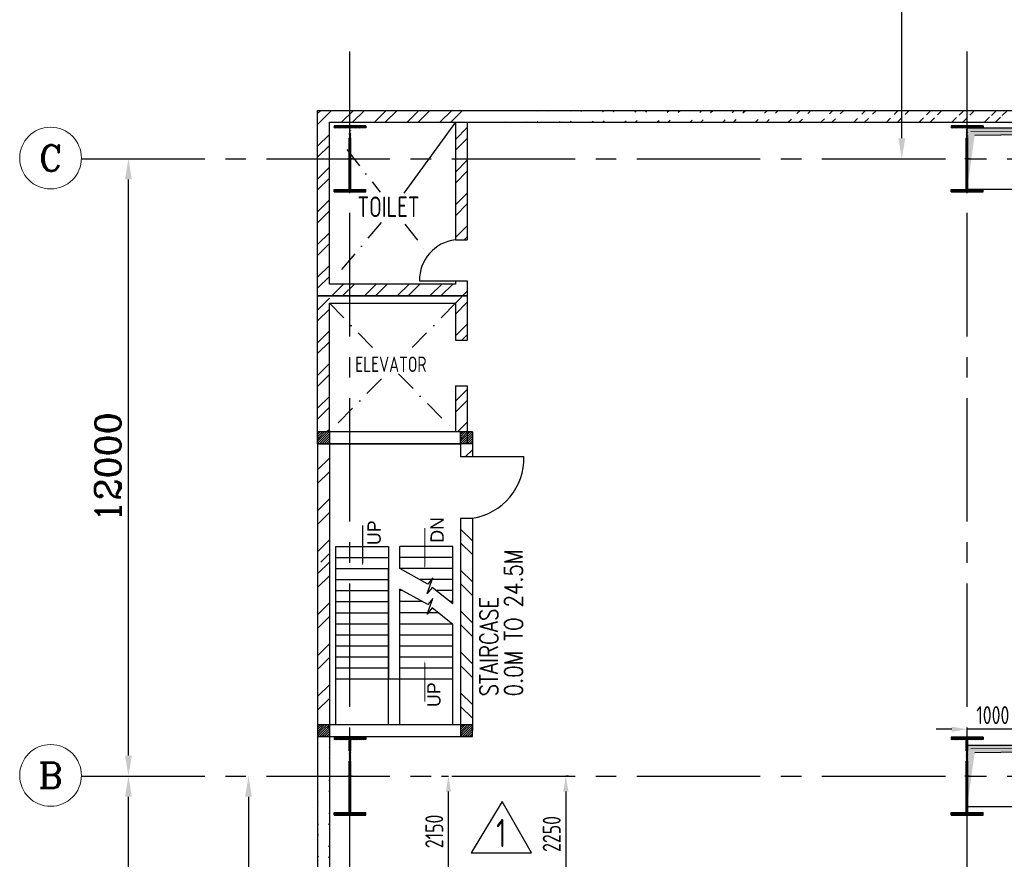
# Model space of a CAD drawing. Extents: x -11758 to 4934791, y -233543 to 1826789.
# Tile 49 of 256: x 18736 to 37881, y 288620 to 304940. Entities that reach past the tile are written whole.
import ezdxf
from ezdxf.enums import TextEntityAlignment as Align

# ---------------------------------------------------------------- set-up
doc = ezdxf.new("R2010")
doc.units = 0
doc.header["$LTSCALE"] = 800
doc.header["$MEASUREMENT"] = 0
for name, pattern in [('CENTER', [2, 1.25, -0.25, 0.25, -0.25]), ('CENTER2', [1.125, 0.75, -0.125, 0.125, -0.125]), ('CONTINOUS', [0]), ('DASHDOT', [1, 0.5, -0.25, 0, -0.25])]:
    doc.linetypes.add(name, pattern=pattern)
doc.layers.get('0').update_dxf_attribs({"linetype": 'CONTINUOUS'})
doc.layers.get('DEFPOINTS').update_dxf_attribs({"linetype": 'CONTINUOUS'})
for name, color, linetype in [('CENTER', 2, 'CENTER'), ('COL', 1, 'CENTER'), ('GRID', 8, 'CENTER'), ('HANGERS', 1, 'CONTINUOUS'), ('HATCH', 9, 'CONTINUOUS'), ('PIPE OPENING HATCH', 7, 'CONTINUOUS'), ('REV3', 2, 'CONTINUOUS'), ('WALL', 6, 'CONTINUOUS')]:
    doc.layers.add(name, color=color, linetype=linetype)
doc.layers.add('DIM', color=4, linetype='CONTINUOUS', lineweight=15)
doc.layers.add('TEXT', color=3, linetype='CONTINUOUS', lineweight=15)
doc.styles.add('HTX11', font='O8111901')
doc.styles.add('ROMANC', font='romanc')
doc.styles.add('ROMANS', font='ISO9.shx', dxfattribs={"width": 0.8})
doc.styles.add('S1', font='SIMPLEX.SHX', dxfattribs={"height": 200})
doc.styles.add('S3', font='ROMANS1.SHX', dxfattribs={"width": 0.8})
doc.styles.get("Standard").update_dxf_attribs({"font": 'ISO9'})
doc.dimstyles.new('STANDARD$0', dxfattribs={"dimtxt": 250, "dimasz": 200, "dimexe": 0, "dimexo": 0, "dimgap": 100, "dimtad": 1, "dimdec": 0, "dimzin": 0, "dimdsep": 46, "dimtxsty": 'S1', "dimcen": 0, "dimadec": 0, "dimazin": 0, "dimtfac": 1, "dimtdec": 0, "dimtmove": 2, "dimatfit": 3, "dimfxl": 1, "dimtolj": 1, "dimtzin": 0, "dimarcsym": 0})
pattern_1 = [(45, (-124552.498, -214992.06), (22.097087, -22.097087), [])]
pattern_2 = [(45, (-121772.498, -214992.06), (22.097087, -22.097087), [])]
pattern_3 = [(45, (-121772.507, -220682.827), (22.097087, -22.097087), [])]
pattern_4 = [(45, (-124552.507, -220682.827), (22.097087, -22.097087), [])]

# ---------------------------------------------------------------- blocks, each defined once
blk = doc.blocks.new('*D326')
at = {"layer": 'DEFPOINTS', "color": 0, "transparency": 16777216}
for p in [(29406, 290237), (29356, 287988), (29356, 287988)]:
    blk.add_point(p, dxfattribs=at)
at = {"layer": 'DIM', "color": 9, "lineweight": -2, "transparency": 16777216}
for p, q in [((29406, 290237), (29356, 290237)), ((29356, 289937), (29356, 288288))]:
    blk.add_line(p, q, dxfattribs=at)
at = {"layer": 'DIM', "color": 9, "transparency": 16777216}
for points in [[(29306, 289937), (29406, 289937), (29356, 290237)], [(29306, 288288), (29406, 288288), (29356, 287988)]]:
    blk.add_solid(points, dxfattribs=at)
at = {"layer": 'DIM', "transparency": 16777216, "insert": (29081, 289112), "char_height": 350, "attachment_point": 5, "rotation": 90, "style": 'ROMANS'}
blk.add_mtext('\\A1;2250', dxfattribs=at)
blk = doc.blocks.new('*D327')
at = {"layer": 'DEFPOINTS', "color": 0, "transparency": 16777216}
for p in [(26936, 290237), (27073, 290237), (26950, 288087)]:
    blk.add_point(p, dxfattribs=at)
at = {"layer": 'DIM', "color": 9, "lineweight": -2, "transparency": 16777216}
for p, q in [((26936, 290237), (27073, 290237)), ((27073, 288387), (27073, 289937)), ((26950, 288087), (27073, 288087))]:
    blk.add_line(p, q, dxfattribs=at)
at = {"layer": 'DIM', "color": 9, "transparency": 16777216}
for points in [[(27023, 289937), (27123, 289937), (27073, 290237)], [(27023, 288387), (27123, 288387), (27073, 288087)]]:
    blk.add_solid(points, dxfattribs=at)
at = {"layer": 'DIM', "transparency": 16777216, "insert": (26798, 289162), "char_height": 350, "attachment_point": 5, "rotation": 90, "style": 'ROMANS'}
blk.add_mtext('\\A1;2150', dxfattribs=at)
blk = doc.blocks.new('A$C1C927E47')
at = {"layer": 'COL'}
h = blk.add_hatch(dxfattribs=at)
h.set_pattern_fill('ANSI31', color=256, scale=100, style=0)
h.paths.add_polyline_path([(16, 0), (0, 0), (0, -710), (16, -710)])
h.paths.add_polyline_path([(16, 710), (0, 710), (0, 0), (16, 0)])
h.paths.add_polyline_path([(0, 710), (-16, 710), (-16, 0), (0, 0)])
h.paths.add_polyline_path([(0, 0), (-16, 0), (-16, -710), (0, -710)])
h.paths.add_polyline_path([(-310, -710), (-310, -760), (0, -760), (0, -710)])
h.paths.add_polyline_path([(310, -760), (310, -710), (0, -710), (0, -760)])
h.paths.add_polyline_path([(310, 710), (310, 760), (0, 760), (0, 710)])
h.paths.add_polyline_path([(-310, 760), (-310, 710), (0, 710), (0, 760)])
at = {"layer": 'COL', "color": 2}
for p, q in [((0, -792), (0, 792)), ((44, 0), (-44, 0)), ((44, 0), (-44, 0))]:
    blk.add_line(p, q, dxfattribs=at)
at = {"layer": 'COL'}
for p, q in [((310, 760), (-310, 760)), ((-310, 760), (-310, 710)), ((310, 710), (-310, 710)), ((-16, -710), (-16, 710)), ((16, -710), (16, 710)), ((310, 760), (310, 710)), ((-310, -710), (310, -710)), ((-310, -760), (-310, -710)), ((-310, -760), (310, -760)), ((310, -760), (310, -710))]:
    blk.add_line(p, q, dxfattribs=at)
blk = doc.blocks.new('A$C14326149')
at = {"layer": 'COL'}
h = blk.add_hatch(dxfattribs=at)
h.set_pattern_fill('ANSI31', color=256, scale=100, style=0)
h.paths.add_polyline_path([(-310, -640), (-310, -600), (310, -600), (310, -640)])
h.paths.add_polyline_path([(310, 640), (310, 600), (-310, 600), (-310, 640)])
edge = h.paths.add_edge_path()
edge.add_line((-16, -600), (-16, 600))
edge.add_line((16, -600), (16, 600))
for p, q in [((310, 640), (-310, 640)), ((-310, 640), (-310, 600)), ((310, 600), (-310, 600)), ((-16, -600), (-16, 600)), ((16, -600), (16, 600)), ((310, 640), (310, 600)), ((-310, -600), (310, -600)), ((-310, -640), (-310, -600)), ((-310, -640), (310, -640)), ((310, -640), (310, -600))]:
    blk.add_line(p, q, dxfattribs=at)
at = {"layer": 'COL', "color": 2}
for p, q in [((0, -672), (0, 672)), ((44, 0), (-44, 0))]:
    blk.add_line(p, q, dxfattribs=at)
blk = doc.blocks.new('*D367')
at = {"layer": 'DEFPOINTS', "color": 0, "transparency": 16777216}
for p in [(37158, 291148), (37158, 291020), (38158, 290446)]:
    blk.add_point(p, dxfattribs=at)
at = {"layer": 'DIM', "color": 9, "lineweight": -2, "transparency": 16777216}
for p, q in [((36858, 291148), (36558, 291148)), ((37158, 291020), (37158, 291148)), ((38158, 291148), (37158, 291148)), ((38158, 290446), (38158, 291148)), ((38458, 291148), (38758, 291148))]:
    blk.add_line(p, q, dxfattribs=at)
at = {"layer": 'DIM', "color": 9, "transparency": 16777216}
for points in [[(36858, 291198), (36858, 291098), (37158, 291148)], [(38458, 291198), (38458, 291098), (38158, 291148)]]:
    blk.add_solid(points, dxfattribs=at)
at = {"layer": 'DIM', "transparency": 16777216, "insert": (37658, 291423), "char_height": 350, "attachment_point": 5, "style": 'ROMANS'}
blk.add_mtext('\\A1;1000', dxfattribs=at)
blk = doc.blocks.new('*D415')
at = {"layer": 'DEFPOINTS', "color": 0, "linetype": 'Continuous', "transparency": 16777216}
for p in [(35888, 317737), (35888, 317737), (35888, 302237)]:
    blk.add_point(p, dxfattribs=at)
at = {"layer": 'DIM', "color": 4, "linetype": 'Continuous', "lineweight": -2, "transparency": 16777216}
blk.add_line((35888, 302637), (35888, 317337), dxfattribs=at)
at = {"layer": 'DIM', "color": 4, "linetype": 'Continuous', "transparency": 16777216}
for points in [[(35821, 317337), (35955, 317337), (35888, 317737)], [(35821, 302637), (35955, 302637), (35888, 302237)]]:
    blk.add_solid(points, dxfattribs=at)
at = {"layer": 'DIM', "linetype": 'Continuous', "transparency": 16777216, "insert": (35488, 309987), "char_height": 500, "attachment_point": 5, "rotation": 90, "style": 'ROMANC'}
blk.add_mtext('\\A1;15500', dxfattribs=at)
blk = doc.blocks.new('A$C12696E3D')
at = {"layer": 'REV3', "linetype": 'Continuous'}
h = blk.add_hatch(dxfattribs=at)
h.set_pattern_fill('ANSI31', color=256, scale=250, angle=90, style=0)
h.set_pattern_definition(pattern_1)
h.paths.add_polyline_path([(230, 5963), (230, 5848), (0, 5848), (0, 5963)])
h = blk.add_hatch(dxfattribs=at)
h.set_pattern_fill('ANSI31', color=256, scale=250, angle=90, style=0)
h.set_pattern_definition(pattern_2)
h.paths.add_polyline_path([(3010, 5963), (3010, 5848), (2780, 5848), (2780, 5963)])
h = blk.add_hatch(dxfattribs=at)
h.set_pattern_fill('ANSI31', color=256, scale=250, angle=90, style=0)
h.set_pattern_definition(pattern_1)
h.paths.add_polyline_path([(230, 5848), (230, 5733), (0, 5733), (0, 5848)])
h = blk.add_hatch(dxfattribs=at)
h.set_pattern_fill('ANSI31', color=256, scale=250, angle=90, style=0)
h.set_pattern_definition(pattern_2)
h.paths.add_polyline_path([(3010, 5848), (3010, 5733), (2780, 5733), (2780, 5848)])
h = blk.add_hatch(dxfattribs=at)
h.set_pattern_fill('ANSI32', color=9, scale=1500, angle=90, style=0)
h.set_pattern_definition([(45, (-124552.5, -215107.06), (397.7476, -397.7476), []), (45, (-124552.5, -214841.9), (397.7476, -397.7476), [])])
h.paths.add_polyline_path([(230, 5618), (230, 3433), (0, 3433), (0, 5618)])
h = blk.add_hatch(dxfattribs=at)
h.set_pattern_fill('ANSI32', color=9, scale=1500, angle=90, style=0)
h.set_pattern_definition([(135, (23111.46, -91618.7), (-397.7476, -397.7476), []), (135, (23111.46, -91353.55), (-397.7476, -397.7476), [])])
h.paths.add_polyline_path([(3010, 4284), (3010, 213), (2780, 213), (2780, 4284)])
h = blk.add_hatch(dxfattribs=at)
h.set_pattern_fill('ANSI32', color=9, scale=1500, angle=90, style=0)
h.set_pattern_definition([(45, (-124552.5, -214742.06), (397.7476, -397.7476), []), (45, (-124552.5, -214476.9), (397.7476, -397.7476), [])])
h.paths.add_polyline_path([(230, 3548), (230, 213), (0, 213), (0, 3548)])
h = blk.add_hatch(dxfattribs=at)
h.set_pattern_fill('ANSI31', color=256, scale=250, angle=90, style=0)
h.set_pattern_definition(pattern_4)
h.paths.add_polyline_path([(230, 272), (230, 157), (0, 157), (0, 272)])
h = blk.add_hatch(dxfattribs=at)
h.set_pattern_fill('ANSI31', color=256, scale=250, angle=90, style=0)
h.set_pattern_definition(pattern_3)
h.paths.add_polyline_path([(3010, 272), (3010, 157), (2780, 157), (2780, 272)])
h = blk.add_hatch(dxfattribs=at)
h.set_pattern_fill('ANSI31', color=256, scale=250, angle=90, style=0)
h.set_pattern_definition(pattern_4)
h.paths.add_polyline_path([(230, 157), (230, 42), (0, 42), (0, 157)])
h = blk.add_hatch(dxfattribs=at)
h.set_pattern_fill('ANSI31', color=256, scale=250, angle=90, style=0)
h.set_pattern_definition(pattern_3)
h.paths.add_polyline_path([(3010, 157), (3010, 42), (2780, 42), (2780, 157)])
for p, q in [((230, 5963), (0, 5963)), ((3010, 5963), (2780, 5963)), ((230, 5733), (0, 5733)), ((3010, 5733), (2780, 5733)), ((230, 272), (0, 272)), ((3010, 272), (2780, 272)), ((230, 42), (0, 42)), ((3010, 42), (2780, 42))]:
    blk.add_line(p, q, dxfattribs=at)
at = {"layer": 'REV3', "linetype": 'Continuous', "flags": 128}
for points in [[(877, 3364, 0, 129, 0), (877, 3668, 21.5, 21.5, 0), (877, 4148, 21.5, 21.5, 0)], [(2085, 3308, 0, 129, 0), (2085, 3613, 21.5, 21.5, 0), (2085, 4092, 21.5, 21.5, 0)], [(2085, 1503, 0, 129, 0), (2085, 1199, 21.5, 21.5, 0), (2085, 719, 21.5, 21.5, 0)]]:
    blk.add_lwpolyline(points, format="xyseb", dxfattribs=at)
at = {"layer": 'WALL'}
for p, q in [((2780, 5484), (4013, 5484)), ((2780, 4284), (3010, 4284)), ((352, 272), (352, 3737)), ((352, 3737), (1382, 3737)), ((1597, 3308), (1597, 3737)), ((2627, 3737), (1597, 3737)), ((2627, 2623), (2627, 3737)), ((352, 3523), (1382, 3523)), ((2627, 3523), (1597, 3523)), ((352, 3308), (1382, 3308)), ((1382, 272), (1382, 3308)), ((2627, 3308), (1597, 3308)), ((352, 3093), (1382, 3093)), ((2627, 3093), (1983, 3093)), ((352, 2879), (1382, 2879)), ((1597, 272), (1597, 2909)), ((1651, 2879), (1597, 2879)), ((2627, 2879), (2303, 2879)), ((352, 2664), (1382, 2664)), ((2038, 2664), (1597, 2664)), ((2627, 2664), (2575, 2664)), ((352, 2449), (1382, 2449)), ((2341, 2449), (1597, 2449)), ((352, 2235), (1382, 2235)), ((1597, 2235), (2627, 2235)), ((2627, 272), (2627, 2224)), ((352, 2020), (1382, 2020)), ((1597, 2020), (2627, 2020)), ((352, 1805), (1382, 1805)), ((1597, 1805), (2627, 1805)), ((352, 1591), (1382, 1591)), ((1597, 1591), (2627, 1591)), ((352, 1376), (1382, 1376)), ((1597, 1376), (2627, 1376)), ((352, 1162), (1382, 1162)), ((1382, 1162), (1597, 1162)), ((1597, 1162), (2627, 1162))]:
    blk.add_line(p, q, dxfattribs=at)
for points in [[(0, 5963), (0, 42)], [(230, 5963), (230, 42)], [(2780, 5963), (2780, 5484)], [(3010, 5963), (3010, 5484)], [(2779, 4284), (2780, 152)], [(3010, 4284), (3010, 152)], [(1382, 3737), (1382, 1162)], [(2630, 2620), (2225, 2940), (2130, 2819), (2238, 3125), (2143, 3005), (1597, 3308)], [(2630, 2221), (2225, 2541), (2130, 2420), (2238, 2726), (2143, 2606), (1597, 2909)], [(2780, 513), (2780, 42)], [(3010, 513), (3010, 152)]]:
    blk.add_lwpolyline(points, dxfattribs=at)
for points in [[(0, 5963), (0, 5733), (2780, 5733), (2780, 5963)], [(3010, 42), (3010, 272), (0, 272), (0, 42)]]:
    blk.add_lwpolyline(points, close=True, dxfattribs=at)
blk.add_arc((2827, 5456), 1186, 278.8623, 1.3701, dxfattribs=at)
at = {"layer": 'WALL', "style": 'HTX11'}
for s, p in [('UP', (1228, 3764)), ('DN', (2453, 3809)), ('UP', (2390, 616))]:
    blk.add_text(s, height=257.6, rotation=90, dxfattribs=at).set_placement(p)
blk = doc.blocks.new('A$C0AF45617')
at = {"layer": 'PIPE OPENING HATCH', "lineweight": -2}
blk.add_hatch(color=1, dxfattribs=at).paths.add_polyline_path([(12072, 530), (12000, -600), (12000, 598), (22000, 598)])
at = {"layer": 'PIPE OPENING HATCH'}
h = blk.add_hatch(color=1, dxfattribs=at)
h.paths.add_polyline_path([(12084, 0), (12016, 0), (12016, -485)])
h.paths.add_polyline_path([(22000, 600), (12016, 600), (12016, 0), (12044, 0), (12084, 0), (12147, 458)])
at = {"layer": 'PIPE OPENING HATCH', "color": 1, "lineweight": -2}
for p, q in [((12000, 600), (22000, 600)), ((22000, 598), (12072, 530))]:
    blk.add_line(p, q, dxfattribs=at)
at = {"layer": 'PIPE OPENING HATCH', "color": 1}
blk.add_line((12147, 458), (22000, 600), dxfattribs=at)
blk.add_lwpolyline([(12000, 600), (22000, 600), (22000, -600), (12000, -600)], close=True, dxfattribs=at)
blk = doc.blocks.new('A$C73552E55')
at = {"layer": 'PIPE OPENING HATCH', "lineweight": -2}
blk.add_hatch(color=1, dxfattribs=at).paths.add_polyline_path([(12072, 530), (12000, -600), (12000, 598), (22000, 598)])
at = {"layer": 'PIPE OPENING HATCH'}
h = blk.add_hatch(color=1, dxfattribs=at)
h.paths.add_polyline_path([(12084, 0), (12016, 0), (12016, -485)])
h.paths.add_polyline_path([(22000, 600), (12016, 600), (12016, 0), (12044, 0), (12084, 0), (12147, 458)])
at = {"layer": 'PIPE OPENING HATCH', "color": 1, "lineweight": -2}
blk.add_line((22000, 598), (12072, 530), dxfattribs=at)
at = {"layer": 'PIPE OPENING HATCH', "color": 1}
blk.add_line((12147, 458), (22000, 600), dxfattribs=at)
blk.add_lwpolyline([(12000, 600), (22000, 600), (22000, -600), (12000, -600)], close=True, dxfattribs=at)
blk = doc.blocks.new('*D232')
at = {"layer": 'DEFPOINTS', "color": 0, "linetype": 'Continuous', "transparency": 16777216}
for p in [(23185, 290237), (23185, 284237), (23185, 284237)]:
    blk.add_point(p, dxfattribs=at)
at = {"layer": 'DIM', "linetype": 'Continuous', "lineweight": -2, "transparency": 16777216}
for p, q in [((23185, 290237), (23185, 290237)), ((23185, 284237), (23185, 284237))]:
    blk.add_line(p, q, dxfattribs=at)
at = {"layer": 'DIM', "color": 4, "linetype": 'Continuous', "lineweight": -2, "transparency": 16777216}
blk.add_line((23185, 289837), (23185, 284637), dxfattribs=at)
at = {"layer": 'DIM', "color": 4, "linetype": 'Continuous', "transparency": 16777216}
for points in [[(23118, 289837), (23251, 289837), (23185, 290237)], [(23118, 284637), (23251, 284637), (23185, 284237)]]:
    blk.add_solid(points, dxfattribs=at)
at = {"layer": 'DIM', "linetype": 'Continuous', "transparency": 16777216, "insert": (22785, 287237), "char_height": 500, "attachment_point": 5, "rotation": 90, "style": 'ROMANC'}
blk.add_mtext('\\A1;6000', dxfattribs=at)
blk = doc.blocks.new('*D234')
at = {"layer": 'DEFPOINTS', "color": 0, "linetype": 'Continuous', "transparency": 16777216}
for p in [(20845, 290237), (20851, 290237), (20845, 265237)]:
    blk.add_point(p, dxfattribs=at)
at = {"layer": 'DIM', "linetype": 'Continuous', "lineweight": -2, "transparency": 16777216}
for p, q in [((20845, 290237), (20851, 290237)), ((20845, 265237), (20851, 265237))]:
    blk.add_line(p, q, dxfattribs=at)
at = {"layer": 'DIM', "color": 4, "linetype": 'Continuous', "lineweight": -2, "transparency": 16777216}
blk.add_line((20851, 265637), (20851, 289837), dxfattribs=at)
at = {"layer": 'DIM', "color": 4, "linetype": 'Continuous', "transparency": 16777216}
for points in [[(20784, 289837), (20917, 289837), (20851, 290237)], [(20784, 265637), (20917, 265637), (20851, 265237)]]:
    blk.add_solid(points, dxfattribs=at)
at = {"layer": 'DIM', "linetype": 'Continuous', "transparency": 16777216, "insert": (20451, 277737), "char_height": 500, "attachment_point": 5, "rotation": 90, "style": 'ROMANC'}
blk.add_mtext('\\A1;25000', dxfattribs=at)
blk = doc.blocks.new('*D235')
at = {"layer": 'DEFPOINTS', "color": 0, "linetype": 'Continuous', "transparency": 16777216}
for p in [(20851, 302237), (20851, 302237), (20851, 290237)]:
    blk.add_point(p, dxfattribs=at)
at = {"layer": 'DIM', "color": 4, "linetype": 'Continuous', "lineweight": -2, "transparency": 16777216}
blk.add_line((20851, 290637), (20851, 301837), dxfattribs=at)
at = {"layer": 'DIM', "linetype": 'Continuous', "lineweight": -2, "transparency": 16777216}
blk.add_line((20851, 290237), (20851, 290237), dxfattribs=at)
at = {"layer": 'DIM', "color": 4, "linetype": 'Continuous', "transparency": 16777216}
for points in [[(20784, 301837), (20917, 301837), (20851, 302237)], [(20784, 290637), (20917, 290637), (20851, 290237)]]:
    blk.add_solid(points, dxfattribs=at)
at = {"layer": 'DIM', "linetype": 'Continuous', "transparency": 16777216, "insert": (20451, 296237), "char_height": 500, "attachment_point": 5, "rotation": 90, "style": 'ROMANC'}
blk.add_mtext('\\A1;12000', dxfattribs=at)

msp = doc.modelspace()

# ---------------------------------------------------------------- hatches: boundary and pattern name
at = {"layer": 'HATCH'}
h = msp.add_hatch(dxfattribs=at)
h.set_pattern_fill('ANSI32', color=256, scale=1200, style=0)
h.set_pattern_definition([(45, (10026.35, 223701.04), (-318.198, 318.198), []), (45, (10238.5, 223701.04), (-318.198, 318.198), [])])
h.paths.add_polyline_path([(27438.4, 303177.2), (25158.4, 303177.2), (25158.4, 302947.2), (27208.4, 302947.2), (27208.4, 300662.2), (27438.4, 300662.2)])
h.paths.add_polyline_path([(24758.4, 302947.2), (25158.4, 302947.2), (25158.4, 303177.2), (24528.4, 303177.2), (24528.4, 299572.6), (24758.4, 299572.6)])
h.paths.add_polyline_path([(25158.4, 299802.6), (24758.4, 299802.6), (24758.4, 299572.6), (25158.4, 299572.6)], flags=17)
h.paths.add_polyline_path([(27438.4, 299862.6), (27208.4, 299862.6), (27208.4, 299802.6), (25158.4, 299802.6), (25158.4, 299572.6), (27438.4, 299572.6)])
h.paths.add_polyline_path([(27438.4, 299572.6), (25158.4, 299572.6), (27208.4, 299572.6), (27208.4, 298707.7), (27438.4, 298707.7)])
h.paths.add_polyline_path([(24758.4, 299572.6), (24528.4, 299572.6), (24528.4, 296927.6), (24758.4, 296927.6)])
h.paths.add_polyline_path([(27308.4, 296927.6), (27538.4, 296927.6), (27538.4, 296449), (27308.4, 296449)])
h.paths.add_polyline_path([(27438.4, 297824.1), (27208.4, 297824.1), (27208.4, 296927.6), (27308.4, 296927.6), (27308.4, 296697.6), (27438.4, 296697.6)])
h = msp.add_hatch(dxfattribs=at)
h.set_pattern_fill('ANSI32', color=256, scale=1200, style=0)
h.set_pattern_definition([(45, (57613.6, 221875.5), (-318.198, 318.198), []), (45, (57825.73, 221875.5), (-318.198, 318.198), [])])
edge = h.paths.add_edge_path()
edge.add_line((51458.4, 303177.2), (27668.4, 303177.2))
edge.add_line((51458.4, 302947.1), (27438.4, 302947.2))
h = msp.add_hatch(dxfattribs=at)
h.set_pattern_fill('ANSI32', color=256, scale=1200, style=0)
h.set_pattern_definition([(45, (-50221.4, 182725.5), (-318.198, 318.198), []), (45, (-50009.27, 182725.5), (-318.198, 318.198), [])])
edge = h.paths.add_edge_path()
edge.add_line((24528.4, 291067.6), (24528.4, 264067.2))
edge.add_line((24758.4, 291067.6), (24758.4, 264297.2))

# ---------------------------------------------------------------- linework, layer by layer
at = {"layer": 'CENTER', "linetype": 'CONTINOUS'}
msp.add_line((27208.4, 302947.2), (26208.8, 301570), dxfattribs=at)
at = {"layer": 'CENTER', "linetype": 'DASHDOT'}
for p, q in [((25099.4, 302418.1), (25743.7, 301588.4)), ((25765.9, 300999.7), (24758.4, 299802.6)), ((26225.6, 300967.8), (26685.7, 300375.3)), ((24758.4, 299427.6), (25693.8, 298473.2)), ((27208.4, 299427.6), (26273.9, 298474.1)), ((25768.3, 297958.1), (24758.4, 296927.6)), ((26104.7, 298053.9), (27208.4, 296927.6))]:
    msp.add_line(p, q, dxfattribs=at)
at = {"layer": 'DIM'}
for centre in [(19336.4, 302250.3), (19336.5, 290250.3)]:
    msp.add_circle(centre, 600, dxfattribs=at)
at = {"layer": 'GRID', "linetype": 'CENTER2', "ltscale": 4}
for p, q in [((25158.4, 259182.9), (25158.4, 304321.8)), ((37158.4, 259183.1), (37158.4, 304321.8)), ((19936.4, 302237.2), (120622.5, 302237.2)), ((19936.4, 290237.2), (120601.6, 290237.2))]:
    msp.add_line(p, q, dxfattribs=at)
at = {"layer": 'HANGERS', "linetype": 'Continuous'}
for p, q in [((28117.4, 289745.1), (27517.6, 288746.4)), ((28688.6, 288746.4), (28117.4, 289745.1)), ((27517.6, 288746.4), (28688.6, 288746.4))]:
    msp.add_line(p, q, dxfattribs=at)
at = {"layer": 'WALL'}
for p, q in [((24528.4, 303177.2), (51458.4, 303177.2)), ((24528.4, 303177.2), (26261, 303177.2)), ((24528.4, 303177.2), (26261, 303177.2)), ((24758.4, 302947.2), (51458.4, 302947.2)), ((24758.4, 302947.2), (26261, 302947.2)), ((24758.4, 302947.2), (26261, 302947.2)), ((27208.4, 300662.2), (27438.4, 300662.2)), ((26508.4, 299862.6), (27438.4, 299862.6)), ((27208.4, 299862.6), (27208.4, 299802.6)), ((27208.4, 298707.7), (27438.4, 298707.7)), ((27208.4, 297824.1), (27438.4, 297824.1)), ((24758.4, 291297.6), (24758.4, 264297.2)), ((24528.4, 291067.6), (24528.4, 264067.2))]:
    msp.add_line(p, q, dxfattribs=at)
for points in [[(27438.4, 299862.6), (27438.4, 299572.6), (24528.4, 299572.6), (24528.4, 303177.2), (27438.4, 303177.2)], [(27208.4, 299862.6), (27208.4, 299802.6), (24758.4, 299802.6), (24758.4, 302947.2), (27208.4, 302947.2), (27208.4, 300662.2)], [(27438.4, 302947.2), (27438.4, 300662.2)], [(27438.4, 297824.1), (27438.4, 296697.6), (24528.4, 296697.6), (24528.4, 299572.6), (27438.4, 299572.6), (27438.4, 298707.7)], [(27208.4, 297824.1), (27208.4, 296927.6), (24758.4, 296927.6), (24758.4, 299427.6), (27208.4, 299427.6), (27208.4, 298707.7)]]:
    msp.add_lwpolyline(points, dxfattribs=at)
msp.add_arc((27300.7, 299875.2), 792.5, 96.69257, 180.90498, dxfattribs=at)

# ---------------------------------------------------------------- block references
msp.add_blockref('A$C12696E3D', (24528.4, 290964.6))
at = {"layer": 'DIM'}
for name, p in [('A$C14326149', (25158.4, 302237.2)), ('A$C14326149', (25158.4, 302237.2)), ('A$C14326149', (37158.4, 302237.2)), ('A$C73552E55', (25158.4, 302237.2)), ('A$C0AF45617', (25158.4, 290237.2))]:
    msp.add_blockref(name, p, dxfattribs=at)
at = {"layer": 'HATCH'}
for p in [(25158.4, 290237.2), (37158.4, 290237.2)]:
    msp.add_blockref('A$C1C927E47', p, dxfattribs=at)

# ---------------------------------------------------------------- texts
at = {"layer": 'HANGERS', "linetype": 'Continuous', "style": 'ROMANS', "width": 0.8}
msp.add_text('1', height=546.5, dxfattribs=at).set_placement((28001.2, 288857.3))
at = {"layer": 'TEXT', "style": 'ROMANC'}
for s, p in [('C', (19336.4, 302250.3)), ('B', (19336.5, 290250.3))]:
    msp.add_text(s, height=500, dxfattribs=at).set_placement(p, align=Align.MIDDLE)
at = {"layer": 'TEXT', "linetype": 'Continuous', "width": 0.8}
msp.add_text('TOILET', height=400, dxfattribs=at).set_placement((25303.1, 301103))
at = {"layer": 'TEXT', "style": 'ROMANS', "width": 0.8}
msp.add_text('ELEVATOR', height=300, dxfattribs=at).set_placement((25954.1, 298242.5), align=Align.MIDDLE)
at = {"layer": 'TEXT', "style": 'S3', "width": 0.8}
for s, p in [('0.0M TO 24.5M', (28514.6, 291787.8, 207.7)), ('STAIRCASE', (28036.3, 291786.9, 207.7))]:
    msp.add_text(s, height=350, rotation=90, dxfattribs=at).set_placement(p)

# ---------------------------------------------------------------- dimensions: what is measured, and where the dimension line sits
at = {"layer": 'DIM', "linetype": 'Continuous'}
for base, p1, p2, picture, middle in [((35888.1, 317737.2), (35888.1, 302237.2), (35888.1, 317737.2), '*D415', (35488.1, 309987.2)), ((20850.7, 302237.2), (20850.7, 290237.2), (20850.7, 302237.2), '*D235', (20450.7, 296237.2)), ((20850.7, 290237.2), (20845.4, 265237.2), (20845.4, 290237.2), '*D234', (20450.7, 277737.2)), ((23184.7, 284237.2), (23184.7, 290237.2), (23184.7, 284237.2), '*D232', (22784.7, 287237.2))]:
    dim = msp.add_linear_dim(base=base, p1=p1, p2=p2, angle=90, dimstyle='STANDARD$0', override={"dimscale": 100, "dimtxt": 5, "dimasz": 4, "dimgap": 1.5, "dimtxsty": 'ROMANC', "dimclrd": 4, "dimclre": 256, "dimclrt": 256, "dimtix": 1}, dxfattribs=at)
    dim.commit()
    dim.dimension.update_dxf_attribs({"geometry": picture, "text_midpoint": middle})
at = {"layer": 'DIM'}
dim = msp.add_linear_dim(base=(37158.4, 291147.8), p1=(38158.4, 290446), p2=(37158.4, 291019.6), dimstyle='STANDARD$0', override={"dimtxt": 350, "dimasz": 300, "dimtxsty": 'ROMANS', "dimclrd": 9, "dimclre": 9, "dimclrt": 256, "dimtix": 1, "dimtmove": 0}, dxfattribs=at)
dim.commit()
dim.dimension.update_dxf_attribs({"geometry": '*D367', "text_midpoint": (37658.4, 291422.8)})
for base, p1, p2, picture, middle in [((27072.7, 290237.2), (26950.4, 288087.2), (26935.8, 290237.2), '*D327', (26797.7, 289162.2)), ((29356.1, 287987.6), (29406.1, 290237.2), (29356.1, 287987.6), '*D326', (29081.1, 289112.4))]:
    dim = msp.add_linear_dim(base=base, p1=p1, p2=p2, angle=90, dimstyle='STANDARD$0', override={"dimtxt": 350, "dimasz": 300, "dimtxsty": 'ROMANS', "dimclrd": 9, "dimclre": 9, "dimclrt": 256, "dimtix": 1}, dxfattribs=at)
    dim.commit()
    dim.dimension.update_dxf_attribs({"geometry": picture, "text_midpoint": middle})

doc.saveas('drawing.dxf')
